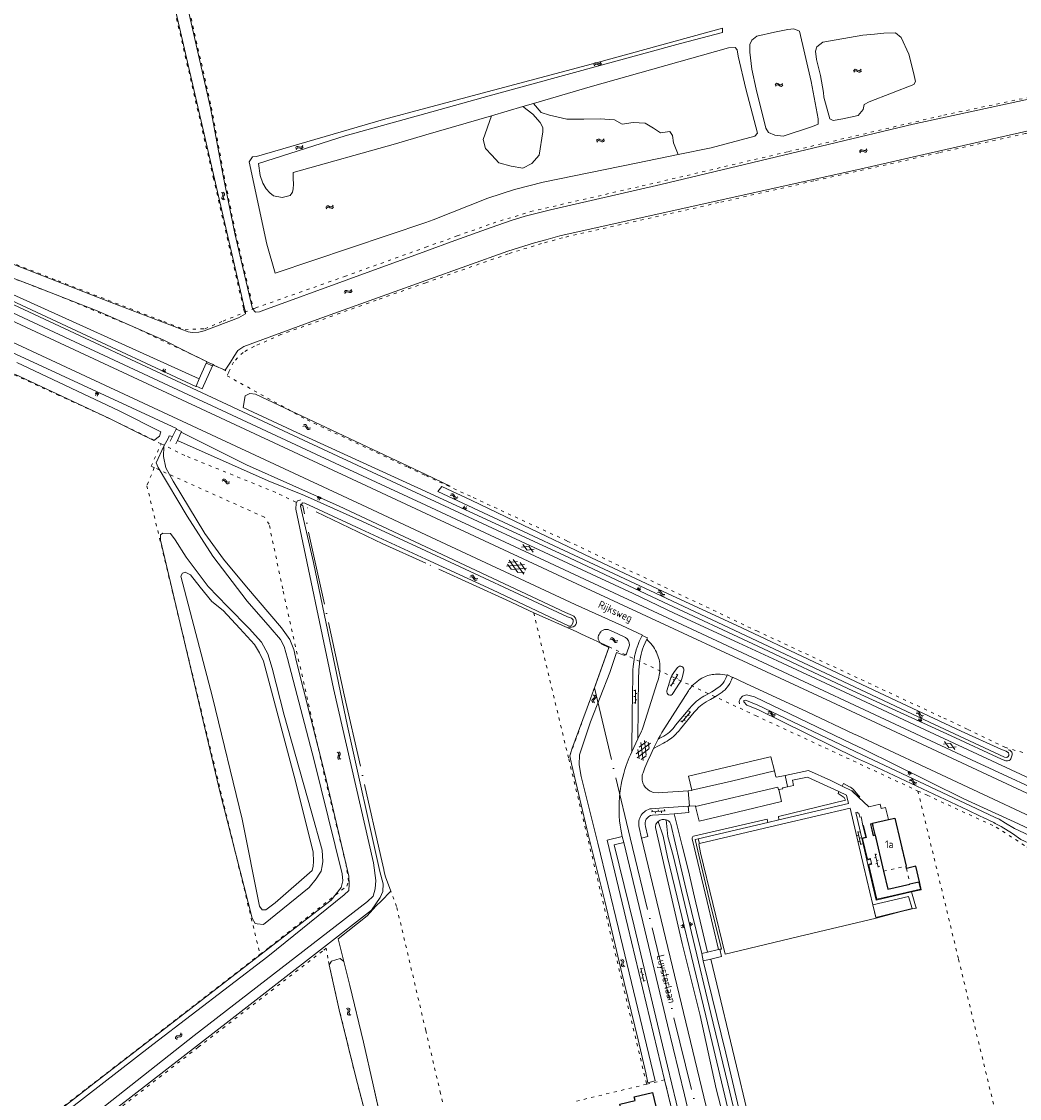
# Model space of a CAD drawing. Header units: metres. Extents: x 64961 to 73789, y 403835 to 410663.
# Tile 58 of 135: x 69869 to 70193, y 404243 to 404593. Entities that reach past the tile are written whole.
import ezdxf

# ---------------------------------------------------------------- set-up
doc = ezdxf.new("R2010")
doc.units = ezdxf.units.M
doc.linetypes.add('ACAD_ISO04W100', pattern=[30, 24, -3, 0, -3])
doc.linetypes.add('PERCEELGRENS', pattern=[2.5, 1, -1.5])
for name, color, linetype, lineweight in [('B-GEO-OG-GEBOUW_hoofdgebouw-G', 2, 'Continuous', 25), ('B-GEO-OG-GEBOUW_huisnr-T', 6, 'Continuous', 25), ('B-GEO-OG-GRENS-sectie-G', 253, 'ACAD_ISO04W100', 0), ('B-GEO-OG-GRENS_perceel-G', 253, 'PERCEELGRENS', 0), ('B-GEO-OG-HEG-G', 253, 'WZE_HAAG', 0), ('B-GEO-OG-HEK-G', 253, 'WZE_AFRASTERING', 0), ('B-GEO-OG-KUNSTWERK-G', 253, 'Continuous', 0), ('B-GEO-OG-MUUR-G', 253, 'Continuous', 0), ('B-GEO-OG-OVLIJNOBJ-G', 253, 'Continuous', 0), ('B-GEO-OG-SLOOT_insteek-G', 253, 'Continuous', 0), ('B-GEO-OG-SLOOT_kant-G', 253, 'Continuous', 0), ('B-GEO-OG-STRAATNAAM-T', 7, 'Continuous', 35), ('B-GEO-OG-TALUD-S', 253, 'Continuous', 0), ('B-GEO-OG-TALUDLIJN-G', 253, 'Continuous', 0), ('B-GEO-OG-VERH_gesl-S', 253, 'Continuous', 0), ('B-GEO-OG-VERH_kntgesl-G', 253, 'Continuous', 0), ('B-GEO-OG-VERH_kntopen-G', 253, 'Continuous', 0), ('B-GEO-OG-VERH_knttegelpad-G', 253, 'Continuous', 0), ('B-GEO-OG-VERH_open-S', 253, 'Continuous', 0), ('B-GEO-OG-WATER-S', 253, 'Continuous', 0), ('B-GEO-OG-WATER_kant-G', 253, 'Continuous', 0), ('T22', 7, 'Continuous', 0)]:
    doc.layers.add(name, color=color, linetype=linetype, lineweight=lineweight)
doc.styles.add('isocp', font='isocp.shx')
doc.linetypes.add('WZE_AFRASTERING', pattern='A,9,-1.72,[205,WZE.shx,S=0.155,R=0,X=0,Y=0],-3.28', length=14)
doc.linetypes.add('WZE_HAAG', pattern='A,9,-2.5,[211,WZE.shx,S=0.5,R=0,X=0,Y=0],-2.5', length=14)

# ---------------------------------------------------------------- blocks, each defined once
blk = doc.blocks.new('S05')
at = {"color": 0}
for p, q in [((0.08, 0.3), (0.38, 0.59)), ((0.11, -0.19), (0.41, 0.09)), ((0.38, 0.59), (0.68, 0.71)), ((0.41, 0.09), (0.71, 0.21)), ((0.68, 0.71), (1.01, 0.62)), ((0.71, 0.21), (1.02, 0.12)), ((1.01, 0.62), (1.33, 0.37)), ((1.02, 0.12), (1.36, -0.12)), ((1.33, 0.37), (1.66, 0.13)), ((1.66, 0.13), (1.97, 0.04)), ((1.97, 0.04), (2.28, 0.16)), ((2.28, 0.16), (2.58, 0.44)), ((1.36, -0.12), (1.68, -0.37)), ((1.68, -0.37), (2, -0.46)), ((2, -0.46), (2.31, -0.33)), ((2.31, -0.33), (2.61, -0.05))]:
    blk.add_line(p, q, dxfattribs=at)
blk = doc.blocks.new('S04')
at = {"color": 0}
for p, q in [((0, 0.5), (0.5, 0.5)), ((0, 0.25), (1, 0.25)), ((0, 0), (0.5, 0)), ((0, -0.25), (1, -0.25)), ((0, -0.5), (0.5, -0.5))]:
    blk.add_line(p, q, dxfattribs=at)
blk = doc.blocks.new('S012')
at = {"color": 0}
for p, q in [((1.18, 2.05), (0, 0)), ((1.18, -2.05), (0, 0)), ((1.4, 0), (0.21, -2.05)), ((1.4, 0), (0.22, 2.05))]:
    blk.add_line(p, q, dxfattribs=at)
blk = doc.blocks.new('S014')
at = {"color": 0}
for p, q in [((0, -0.75), (4.2, 1.67)), ((0, 0.65), (1.78, 1.67)), ((5.07, -1.52), (0, 1.4)), ((2.64, -1.52), (0, 0)), ((1.08, -1.52), (6.15, 1.4)), ((6.15, -0.75), (1.95, 1.67)), ((3.51, -1.52), (6.15, 0)), ((6.15, 0.65), (4.37, 1.67))]:
    blk.add_line(p, q, dxfattribs=at)
blk = doc.blocks.new('S026')
at = {"color": 0}
for p, q in [((0, 0), (4.4, 0)), ((0.2, 0.5), (0.2, 0)), ((1.2, 0), (1.2, -0.5)), ((2.2, 0.5), (2.2, 0)), ((3.2, 0), (3.2, -0.5)), ((4.2, 0.5), (4.2, 0))]:
    blk.add_line(p, q, dxfattribs=at)

msp = doc.modelspace()

# ---------------------------------------------------------------- linework, layer by layer
at = {"layer": 'B-GEO-OG-GEBOUW_hoofdgebouw-G'}
for points in [[(70145.224, 404332.647), (70145.219, 404332.671), (70150.384, 404333.859)], [(70145.272, 404332.443), (70145.224, 404332.647)], [(70146.072, 404328.975), (70145.272, 404332.443)], [(70150.384, 404333.859), (70152.529, 404334.352), (70156.135, 404318.773)], [(70146.119, 404328.771), (70146.072, 404328.975)], [(70146.119, 404328.771), (70148.817, 404317.079)], [(70156.313, 404318.004), (70156.135, 404318.773)], [(70160.452, 404313.613), (70160.473, 404313.618), (70159.293, 404318.696), (70156.313, 404318.003)], [(70148.817, 404317.079), (70150.166, 404311.234), (70157.397, 404312.903)], [(70160.247, 404313.565), (70157.397, 404312.903)], [(70160.452, 404313.613), (70160.247, 404313.565)], [(70065.924, 404219.205), (70064.366, 404225.612), (70069.698, 404226.896), (70069.492, 404227.751), (70070.335, 404229.074), (70069.747, 404231.511), (70068.393, 404232.315), (70067.499, 404236.025), (70064.576, 404235.321), (70063.103, 404241.438), (70068.067, 404242.638), (70067.786, 404243.801), (70073.714, 404245.234), (70075.473, 404237.947), (70073.917, 404237.573), (70076.117, 404228.433), (70077.002, 404228.646), (70078.545, 404222.232), (70065.924, 404219.205)]]:
    msp.add_lwpolyline(points, dxfattribs=at)
at = {"layer": 'B-GEO-OG-GRENS-sectie-G'}
for points in [[(69986.882, 404315.262), (69986.505, 404316.897), (69986.375, 404317.681), (69985.377, 404321.849), (69973.508, 404374.459), (69960.057, 404435.951)], [(70000, 404417.162), (69986.019, 404423.48), (69960.057, 404435.951)], [(70035.115, 404401.054), (70026.171, 404405.336), (70000, 404417.162)], [(70035.115, 404401.054), (70048.85, 404395.035), (70050.665, 404394.18)], [(70050.665, 404394.18), (70059.601, 404389.972)], [(70059.601, 404389.972), (70054.821, 404376.708)], [(70054.821, 404376.708), (70066.429, 404327.923), (70093.6, 404216.547), (70120.206, 404106.657)], [(69988.634, 404310.65), (69986.882, 404315.262)], [(69985.472, 404307.402), (69988.634, 404310.65)], [(69985.472, 404307.402), (69983.949, 404305.838), (69980.942, 404302.547), (69971.507, 404295.117)], [(69971.507, 404295.117), (69975.337, 404279.986), (69979.761, 404261.516), (69982.932, 404247.643), (69986.405, 404232.25), (69990.967, 404214.37), (69995.988, 404193.59), (70000, 404176.725)]]:
    msp.add_lwpolyline(points, dxfattribs=at)
at = {"layer": 'B-GEO-OG-GRENS_perceel-G'}
for points in [[(69894.96, 404698.632), (69911.709, 404625.892), (69930.961, 404542.483), (69940.82, 404499.832), (69941.175, 404498.711)], [(69899.778, 404699.7), (69908.592, 404662.481), (69923.207, 404596.718), (69930.347, 404565.252), (69934.447, 404543.104), (69938.206, 404524.388), (69943.995, 404499.842)], [(69599.612, 404632.175), (69595.103, 404631.095), (69603.547, 404626.939), (69633.318, 404613.445), (69692.883, 404585.66), (69762.739, 404553.116), (69818.388, 404527.331), (69835.097, 404521.354), (69853.129, 404514.603), (69879.662, 404504.515), (69904.791, 404494.08), (69936.025, 404479.291)], [(70000, 404519.857), (70010.26, 404523.55), (70021.879, 404527.68), (70034.072, 404531.458), (70070.392, 404539.791), (70117.913, 404550.931), (70168.444, 404562.792), (70201.892, 404569.825), (70249.32, 404580.33), (70264.106, 404583.505), (70284.426, 404588.618), (70300.166, 404593.413)], [(70303.519, 404581.335), (70273.692, 404574.662), (70220.387, 404562.627), (70194.978, 404556.784), (70166.735, 404550.508), (70126.192, 404541.408), (70095.199, 404534.35), (70058.708, 404526.22), (70044.441, 404522.925), (70037.666, 404521.057), (70026.834, 404517.727), (70000, 404508.313)], [(69913.959, 404456.015), (69907.526, 404459.214), (69897.067, 404464.233), (69880.797, 404471.725), (69815.462, 404501.733), (69754.964, 404530.452), (69737.836, 404538.59), (69735.318, 404540.209)], [(69943.995, 404499.842), (69944.745, 404500.143), (69973.633, 404510.368), (70000, 404519.857)], [(69862.279, 404516.033), (69880.507, 404508.931), (69914.835, 404495.707), (69921.836, 404493.063), (69928.232, 404493.402), (69934.135, 404495.887), (69941.175, 404498.711)], [(70000, 404508.313), (69983.923, 404502.673), (69952.946, 404491.457), (69944.304, 404487.673), (69940.618, 404485.688), (69937.543, 404482.532), (69936.025, 404479.291)], [(69941.175, 404498.711), (69943.748, 404499.743), (69943.995, 404499.842)], [(69936.025, 404479.291), (69935.461, 404478.088), (69961.422, 404463.741), (69994.245, 404448.346), (70000, 404445.673)], [(69911.771, 404448.241), (69910.802, 404448.677), (69913.959, 404456.015)], [(69960.057, 404435.951), (69951.268, 404440.172), (69921.663, 404452.184), (69913.959, 404456.015)], [(69911.771, 404448.241), (69909.378, 404442.361)], [(69974.339, 404312.227), (69974.932, 404313.838), (69974.119, 404319.274), (69966.987, 404348.536), (69953.519, 404408.843), (69949.105, 404429.82), (69947.569, 404432.145), (69911.771, 404448.241)], [(70000, 404445.673), (70015.457, 404438.493), (70046.012, 404424.39), (70107.601, 404395.198), (70168.358, 404366.881), (70176.238, 404363.165), (70188.279, 404357.359), (70200.659, 404353.714), (70221.653, 404342.217), (70301.474, 404305.397), (70345.313, 404284.959)], [(69909.378, 404442.361), (69924.523, 404379.649), (69946.137, 404290.049)], [(70035.115, 404401.054), (70046.488, 404353.581)], [(70059.601, 404389.972), (70086.286, 404377.405), (70107.215, 404367.685), (70159.983, 404343.16)], [(70054.821, 404376.708), (70046.488, 404353.581)], [(70046.488, 404353.581), (70071.814, 404247.865)], [(70159.983, 404343.16), (70163.005, 404341.755), (70185.425, 404331.458), (70195.438, 404324.92), (70217.238, 404316.188), (70260.728, 404296.125), (70277.392, 404288.313)], [(70159.983, 404343.16), (70173.193, 404288.498), (70190.06, 404218.6), (70212.28, 404129.051)], [(70152.529, 404334.352), (70145.219, 404332.671), (70148.817, 404317.079), (70156.038, 404318.75), (70156.223, 404317.982), (70157.397, 404312.903), (70160.473, 404313.618), (70159.293, 404318.696), (70156.32, 404318.005), (70156.135, 404318.773), (70152.529, 404334.352)], [(69946.137, 404290.049), (69949.109, 404292.35), (69974.339, 404312.227)], [(70000, 404265.382), (69990.536, 404305.645), (69988.634, 404310.65)], [(69967.626, 404292.06), (69966.421, 404291.111), (69926.037, 404259.891), (69878.551, 404223.054), (69856.962, 404206.375), (69849.074, 404199.956), (69840.505, 404191.782), (69830.791, 404181.743), (69813.202, 404163.696), (69786.103, 404135.782), (69759.217, 404109.02), (69756.344, 404107.045)], [(69829.593, 404197.297), (69834.661, 404202.379), (69841.947, 404209.266), (69856.616, 404221.104), (69892.314, 404248.385), (69946.137, 404290.049)], [(70000, 404155.893), (69995.423, 404174.48), (69984.959, 404219.113), (69981.637, 404233.543), (69977.156, 404250.593), (69971.92, 404272.103), (69968.602, 404286.812), (69968.212, 404288.825), (69967.626, 404292.06)], [(70007.699, 404232.382), (70004.815, 404244.897), (70000, 404265.382)], [(70071.814, 404247.865), (70049.04, 404242.388)], [(70056.634, 404210.839), (70060.009, 404211.676), (70059.596, 404213.587), (70084.803, 404219.67), (70077.663, 404249.272), (70071.814, 404247.865)]]:
    msp.add_lwpolyline(points, dxfattribs=at)
at = {"layer": 'B-GEO-OG-HEG-G'}
for points in [[(70135.338, 404344.779), (70135.759, 404345.584), (70137.762, 404344.537)], [(70114.74, 404333.817), (70114.639, 404334.923), (70136.434, 404340.138), (70135.999, 404341.062), (70134.069, 404342.358), (70134.331, 404342.984)], [(70138.904, 404343.783), (70140.506, 404341.863), (70141.058, 404341.274), (70140.723, 404341.206)], [(70140.723, 404341.206), (70140.69, 404341.199)], [(70087.026, 404328.491), (70110.935, 404334.031), (70111.182, 404332.978)], [(70086.624, 404327.652), (70091.442, 404307.251), (70095.144, 404291.639)], [(70095.589, 404291.744), (70096.141, 404291.716), (70092.114, 404307.967), (70087.535, 404327.359), (70088.559, 404327.602)]]:
    msp.add_lwpolyline(points, dxfattribs=at)
for points in [[(70137.762, 404344.537, -0.0814812), (70138.904, 404343.783)], [(70087.026, 404328.491, 0.3544504), (70086.624, 404327.652)]]:
    msp.add_lwpolyline(points, format="xyb", dxfattribs=at)
at = {"layer": 'B-GEO-OG-HEK-G'}
for points in [[(70088.938, 404326.061), (70115.611, 404332.395), (70137.914, 404337.6), (70142.439, 404318.527), (70145.332, 404306.17)], [(70088.938, 404326.061), (70088.822, 404326.034), (70089.358, 404323.113), (70097.357, 404290.15), (70121.238, 404295.856), (70146.399, 404301.813)], [(70145.332, 404306.17), (70146.399, 404301.813)], [(70146.399, 404301.813), (70154.149, 404303.91), (70158.127, 404304.822)], [(70158.127, 404304.822), (70159.423, 404305.12)], [(70159.423, 404305.12), (70159.628, 404305.167)], [(70092.627, 404288.55), (70101.615, 404250.999), (70107.818, 404225.011), (70113.977, 404199.323), (70120.225, 404173.351), (70133.112, 404119.503), (70135.253, 404117.654), (70147.843, 404112.545)]]:
    msp.add_lwpolyline(points, dxfattribs=at)
at = {"layer": 'B-GEO-OG-KUNSTWERK-G'}
for points in [[(69928.631, 404482.164), (69926.388, 404477.066)], [(69928.829, 404482.614), (69928.631, 404482.164)], [(69928.631, 404482.164), (69930.688, 404481.331)], [(69930.874, 404481.746), (69928.829, 404482.614)], [(69930.688, 404481.331), (69930.874, 404481.746)], [(69930.688, 404481.331), (69927.358, 404473.897), (69925.351, 404474.71)], [(69926.388, 404477.066), (69925.351, 404474.71)], [(69917.694, 404458.345), (69918.859, 404460.698)], [(69918.859, 404460.698), (69920.642, 404459.936), (69920.556, 404459.751)], [(69916.969, 404456.882), (69917.694, 404458.345)], [(69920.556, 404459.751), (69919.299, 404457.058)], [(69919.299, 404457.058), (69918.792, 404455.972)]]:
    msp.add_lwpolyline(points, dxfattribs=at)
at = {"layer": 'B-GEO-OG-MUUR-G'}
for points in [[(70141.764, 404327.838), (70143.008, 404328.158), (70142.131, 404331.914)], [(70142.131, 404331.914), (70142.335, 404331.962), (70143.259, 404328.006), (70142.015, 404327.686), (70143.571, 404320.982), (70144.534, 404321.213), (70144.583, 404321.009)], [(70146.119, 404328.771), (70145.455, 404328.615), (70144.559, 404332.491), (70145.224, 404332.647)], [(70146.072, 404328.975), (70145.505, 404328.842), (70144.703, 404332.31), (70145.272, 404332.443)], [(70143.414, 404320.729), (70141.764, 404327.838)], [(70144.583, 404321.009), (70143.414, 404320.729)], [(70143.731, 404319.258), (70144.946, 404319.555)], [(70157.93, 404310.374), (70146.435, 404307.738), (70143.731, 404319.258)], [(70144.946, 404319.555), (70144.995, 404319.351), (70143.983, 404319.104), (70146.592, 404307.989), (70151.933, 404309.205), (70160.815, 404311.255), (70160.247, 404313.565)], [(70160.452, 404313.613), (70161.07, 404311.099), (70157.93, 404310.374)]]:
    msp.add_lwpolyline(points, dxfattribs=at)
at = {"layer": 'B-GEO-OG-OVLIJNOBJ-G'}
for points in [[(69925.351, 404474.71), (69925.298, 404474.59), (69844.3, 404512.31), (69634.924, 404610.167), (69596.112, 404628.446), (69595.062, 404628.833), (69594.766, 404629.663), (69594.753, 404630.277), (69594.847, 404631.097), (69595.277, 404631.869), (69595.643, 404632.137), (69596.317, 404632.802), (69597.141, 404633.415), (69598.192, 404633.846), (69600.819, 404634.534), (69613.905, 404637.248)], [(69564.255, 404623.939), (69565.435, 404624.429), (69566.101, 404624.592), (69567.106, 404624.539), (69569.191, 404623.598), (69623.065, 404598.44), (69696.99, 404564.483), (69793.019, 404519.537), (69866.73, 404485.129), (69918.97, 404460.922), (69918.859, 404460.698)], [(70035.005, 404566.556), (70037.515, 404563.608), (70040.211, 404562.773), (70045.854, 404561.516), (70051.379, 404561.484), (70056.695, 404561.634), (70061.333, 404561.304), (70063.855, 404559.889), (70067.379, 404560.372), (70071.344, 404560.196), (70074.077, 404558.506), (70076.303, 404557.028), (70079.362, 404557.502), (70080.227, 404556.162), (70080.593, 404553.827), (70082.087, 404549.978)], [(70021.398, 404562.592), (70018.656, 404554.839), (70019.406, 404551.898), (70021.515, 404549.785), (70023.782, 404547.285), (70027.746, 404546.253), (70031.592, 404545.572), (70034.536, 404547.067), (70036.915, 404549.814), (70038.057, 404557.352), (70038.064, 404558.766), (70037.249, 404560.348), (70034.81, 404563.105), (70031.581, 404565.559)], [(69926.388, 404477.066), (69861.142, 404506.567), (69833.246, 404519.627), (69824.015, 404524.323), (69819.047, 404527.026)], [(69920.556, 404459.751), (69941.794, 404449.187), (69971.837, 404435.707)], [(70189.347, 404356.593), (70189.834, 404356.385), (70190.183, 404356.127), (70190.541, 404355.745), (70190.658, 404355.535), (70190.648, 404355.223), (70190.611, 404354.905), (70190.452, 404354.224), (70190.184, 404353.573), (70189.997, 404353.318), (70189.687, 404353.054), (70189.092, 404352.921), (70188.585, 404352.951), (70187.12, 404353.492), (70170.793, 404361.137), (70138.844, 404375.705), (70108.004, 404390.196), (70077.296, 404404.518), (70044.848, 404419.816), (70003.069, 404439.131)], [(70000, 404422.485), (69971.837, 404435.707)], [(70046.395, 404396.387), (70046.972, 404396.396), (70047.396, 404396.369), (70047.935, 404396.475), (70048.44, 404396.816), (70048.797, 404397.257), (70048.979, 404397.773), (70048.953, 404398.68), (70048.686, 404399.361), (70048.156, 404399.955), (70047.752, 404400.215), (70046.992, 404400.486), (70045.434, 404401.154), (70000, 404422.485)], [(70138.632, 404358.537), (70142.114, 404356.848), (70174.957, 404340.59), (70192.724, 404332.46), (70210.656, 404323.899), (70232.137, 404314.305), (70262.073, 404300.295), (70281.915, 404290.946), (70311.333, 404277.516), (70326.473, 404270.54), (70338.757, 404264.397), (70351.973, 404257.345), (70369.249, 404248.887), (70383.085, 404241.911), (70397.78, 404234.758), (70407.195, 404232.406)], [(70075.534, 404333.274), (70075.318, 404333.083), (70075.128, 404332.867), (70074.966, 404332.628), (70074.84, 404332.368), (70074.755, 404332.108), (70074.706, 404331.839), (70074.693, 404331.566), (70074.715, 404331.293), (70077.813, 404317.52), (70083.325, 404293.653), (70089.174, 404270.202), (70094.462, 404246.397), (70101.046, 404220.896), (70106.295, 404199.224), (70112.381, 404173.652), (70118.162, 404149.786), (70122.095, 404133.872)], [(70075.534, 404333.274), (70075.835, 404333.48), (70076.161, 404333.645), (70076.504, 404333.768), (70076.859, 404333.852), (70077.187, 404333.888), (70077.516, 404333.883), (70077.843, 404333.841), (70078.164, 404333.769)], [(70123.709, 404133.959), (70119.268, 404151.721), (70113.855, 404174.234), (70107.909, 404199.89), (70101.827, 404224.908), (70091.047, 404270.094), (70078.559, 404321.698), (70077.14, 404328.431), (70075.534, 404333.274)], [(70125.808, 404133.219), (70121.121, 404152.274), (70109.575, 404200.552), (70103.564, 404225.34), (70098.179, 404247.993), (70092.636, 404270.805), (70086.973, 404294.94), (70080.383, 404322.152), (70078.728, 404328.335), (70078.164, 404333.769)], [(70089.702, 404290.352), (70084.609, 404311.08), (70082.462, 404320.207), (70079.653, 404332.398), (70079.574, 404332.638), (70079.464, 404332.866), (70079.323, 404333.077), (70079.153, 404333.264), (70078.934, 404333.44), (70078.69, 404333.578), (70078.431, 404333.684), (70078.164, 404333.769)], [(70143.414, 404320.729), (70143.731, 404319.258)], [(70144.583, 404321.009), (70144.946, 404319.555)], [(70091.558, 404290.791), (70089.702, 404290.352)], [(70089.702, 404290.352), (70090.211, 404287.966)], [(70095.144, 404291.639), (70091.558, 404290.791)], [(70095.589, 404291.744), (70096.091, 404289.386), (70092.627, 404288.55)], [(70095.589, 404291.744), (70095.144, 404291.639)], [(70092.627, 404288.55), (70090.211, 404287.966)], [(70125.532, 404141.256), (70120.032, 404163.671), (70114.738, 404186.442), (70108.839, 404210.976), (70103.108, 404234.432), (70097.57, 404257.97), (70090.211, 404287.966)]]:
    msp.add_lwpolyline(points, dxfattribs=at)
at = {"layer": 'B-GEO-OG-SLOOT_insteek-G'}
for points in [[(69912.195, 404625.119), (69941.109, 404499.91), (69941.409, 404498.931), (69941.406, 404498.187), (69939.108, 404496.929), (69928.039, 404492.677), (69926.282, 404492.231), (69924.125, 404492.167), (69922.782, 404492.361), (69897.788, 404501.875), (69852.742, 404519.427)], [(70000, 404518.576), (69974.113, 404509.128), (69947.425, 404499.412), (69945.987, 404498.823), (69944.667, 404498.777), (69943.697, 404499.798), (69937.914, 404524.319), (69934.15, 404543.061), (69930.055, 404565.181), (69922.936, 404596.555)], [(70299.337, 404592.09), (70295.944, 404591.322), (70281.453, 404587.352), (70202.985, 404569.544), (70158.449, 404559.866), (70076.379, 404540.253), (70040.528, 404532.017), (70032.278, 404529.908), (70027.823, 404528.586), (70021.326, 404526.235), (70009.493, 404522.041), (70000, 404518.576)], [(70000, 404509.006), (70026.733, 404518.594), (70035.324, 404521.305), (70039.079, 404522.296), (70043.646, 404523.565), (70082.021, 404532.078), (70141.109, 404545.233), (70163.32, 404550.298), (70215.989, 404562.214), (70267.289, 404573.705), (70302.385, 404581.822)], [(69819.047, 404527.026), (69824.96, 404524.473), (69833.063, 404522.116), (69872.227, 404507.453), (69893.177, 404499.174), (69914.898, 404489.646), (69921.667, 404486.182), (69928.771, 404482.724)], [(69931.197, 404481.455), (69934.818, 404479.951), (69936.513, 404482.479), (69937.753, 404484.514), (69938.962, 404486.288), (69940.923, 404487.65), (69964.675, 404496.337), (70000, 404509.006)], [(69867.15, 404482.385), (69900.413, 404466.668), (69913.93, 404459.868), (69913.439, 404458.444), (69911.682, 404457.086), (69906.496, 404459.58), (69897.246, 404464.257), (69866.438, 404478.602)], [(70000, 404446.04), (69944.703, 404472.162), (69942.834, 404472.38), (69941.332, 404471.616), (69940.624, 404467.774), (69958.134, 404459.707), (70000, 404440.536)], [(69912.984, 404448.335), (69912.413, 404449.811), (69914.918, 404455.273), (69916.407, 404457.93), (69916.635, 404458.567), (69917.694, 404458.345)], [(69919.299, 404457.058), (69948.805, 404443.942), (69960.549, 404439.169), (69979.4, 404430.79)], [(69850.823, 404215.815), (69852.124, 404216.811), (69864.708, 404226.823), (69892.264, 404248.256), (69932.25, 404279.048), (69964.564, 404304.116), (69969.252, 404307.695), (69972.485, 404311.819), (69973.059, 404313.924), (69972.861, 404316.243), (69963.795, 404353.039), (69955.06, 404386.179), (69954.028, 404390.119), (69952.847, 404392.444), (69949.483, 404396.333), (69941.943, 404404.807), (69930.855, 404419.483), (69922.427, 404432.458), (69912.984, 404448.335)], [(70008, 404442.261), (70000, 404446.04)], [(70000, 404440.536), (70003.069, 404439.131)], [(70005.21, 404442.124), (70014.746, 404437.633), (70031.69, 404429.529), (70053.936, 404418.95), (70077.133, 404408.038), (70102.744, 404396.171), (70124.303, 404385.984), (70151.22, 404373.348), (70174.039, 404362.613), (70186.882, 404356.808), (70188.644, 404356.093), (70189.412, 404355.616), (70189.587, 404355.089), (70189.52, 404354.706), (70189.275, 404354.343), (70188.924, 404354.094), (70188.131, 404354.201), (70163.782, 404365.575), (70120.742, 404385.809), (70074.467, 404407.505), (70003.923, 404440.518)], [(69852.853, 404203.959), (69853.172, 404204.242), (69878.68, 404223.976), (69936.118, 404268.51), (69982.394, 404304.419), (69985.153, 404308.513), (69986.022, 404310.466), (69986.21, 404313.037), (69985.084, 404317.03), (69974.543, 404364.215), (69963.484, 404417.378), (69959.283, 404435.739), (69960.003, 404436.852), (69960.694, 404436.717), (69978.876, 404428.287)], [(70000, 404421.228), (69979.4, 404430.79)], [(69945.196, 404300.031), (69944.527, 404300.104), (69943.624, 404301.865), (69933.036, 404342.955), (69913.756, 404424.702), (69913.765, 404426.388), (69914.541, 404426.946), (69916.999, 404426.791), (69918.534, 404424.816), (69922.155, 404419.175), (69929.267, 404409.58), (69935.624, 404403.08), (69942.61, 404396.015), (69946.589, 404391.496), (69948.675, 404387.69), (69950.054, 404383.116), (69953.972, 404367.778), (69962.754, 404336.728)], [(69978.876, 404428.287), (70000, 404418.536)], [(70000, 404418.536), (70021.712, 404408.513), (70046.422, 404396.811), (70046.981, 404396.698), (70047.346, 404396.96), (70047.767, 404397.675), (70047.938, 404398.287), (70047.928, 404398.836), (70047.422, 404399.347), (70046.133, 404399.813), (70000, 404421.228)], [(70056.096, 404393.273), (70056.203, 404393.652), (70056.347, 404394.019), (70056.542, 404394.402), (70056.773, 404394.764)], [(70059.331, 404395.599), (70062.497, 404394.23), (70064.963, 404393.092)], [(70064.358, 404387.302), (70062.016, 404388.118), (70059.879, 404381.663), (70053.593, 404365.6), (70050.013, 404354.895), (70049.889, 404351.674), (70050.509, 404347.869), (70055.928, 404326.191), (70062.613, 404298.484), (70074.596, 404248.964), (70072.236, 404248.372), (70071.582, 404251.59), (70069.067, 404262.276), (70063.408, 404285.395), (70058.236, 404307.349), (70052.857, 404329.078), (70047.403, 404351.968), (70046.811, 404354.623), (70047.474, 404356.74), (70053.6, 404373.12), (70059.526, 404389.755), (70057.077, 404391.014)], [(70066.185, 404390.528), (70065.35, 404388.073)], [(70138.632, 404358.537), (70106.912, 404373.787), (70104.243, 404374.448), (70103.006, 404373.98), (70102.156, 404373.156), (70101.878, 404372.204), (70101.994, 404371.513)], [(70107.986, 404369.597), (70104.334, 404371.068), (70103.356, 404372.171)], [(70107.943, 404371.103), (70104.291, 404372.574)], [(70410.287, 404219.767), (70409.348, 404221.663), (70407.574, 404223.197), (70394.024, 404230.578), (70373.168, 404241.679), (70349.163, 404254.349), (70331.487, 404263.341), (70319.221, 404269.352), (70275.32, 404289.989), (70272.75, 404291.553), (70245.635, 404304.457), (70224.879, 404313.987), (70207.3, 404321.576), (70197.176, 404325.673), (70193.429, 404327.427), (70190.73, 404329.338), (70187.042, 404331.652), (70185.124, 404332.62), (70184.613, 404332.965), (70181.176, 404334.558), (70180.269, 404334.957), (70176.199, 404336.91), (70144.928, 404351.637), (70140.036, 404353.784)], [(70141.596, 404355.073), (70180.923, 404336.501), (70185.074, 404334.516), (70186.432, 404334.033), (70188.435, 404332.72), (70191.399, 404330.951), (70196.297, 404328.681), (70208.731, 404323.397), (70220.684, 404318.06), (70231.545, 404312.951), (70241.85, 404308.037), (70251.66, 404303.538), (70300.143, 404280.906), (70327.953, 404267.857), (70376.928, 404243), (70406.946, 404227.711), (70408.785, 404226.829), (70410.559, 404226.062)], [(69962.754, 404336.728), (69966.371, 404323.938), (69966.561, 404320.283), (69966.329, 404318.849)], [(69966.329, 404318.849), (69966.051, 404317.125), (69965.621, 404316.46)], [(69965.621, 404316.46), (69964.421, 404314.605), (69962.157, 404311.807), (69947.265, 404299.807), (69945.196, 404300.031)], [(69973.374, 404287.742), (69972.144, 404288.707), (69969.399, 404287.879), (69968.642, 404286.634)], [(69968.642, 404286.634), (69971.92, 404272.103), (69977.156, 404250.593), (69981.637, 404233.543), (69984.959, 404219.113), (69995.423, 404174.48), (70000, 404155.893)], [(70000, 404176.725), (69995.988, 404193.59), (69990.967, 404214.37), (69986.405, 404232.25), (69982.932, 404247.643), (69979.761, 404261.516), (69975.337, 404279.986), (69973.374, 404287.742)]]:
    msp.add_lwpolyline(points, dxfattribs=at)
for points in [[(70057.41, 404395.338, 0.1098301), (70056.773, 404394.764)], [(70058.345, 404395.659, 0.0908494), (70057.41, 404395.338)], [(70059.331, 404395.599, 0.1054565), (70058.345, 404395.659)], [(70056.096, 404393.273, 0.1092791), (70056.09, 404392.486)], [(70056.09, 404392.486, 0.0912497), (70056.438, 404391.652)], [(70056.438, 404391.652, 0.1041498), (70057.077, 404391.014)], [(70064.963, 404393.092, -0.2604747), (70066.185, 404390.528)], [(70065.35, 404388.073, -0.4633158), (70064.358, 404387.302)], [(70103.389, 404372.609, 0.0983038), (70103.356, 404372.171)], [(70104.291, 404372.574, 0.0919655), (70103.389, 404372.609)]]:
    msp.add_lwpolyline(points, format="xyb", dxfattribs=at)
at = {"layer": 'B-GEO-OG-SLOOT_kant-G'}
msp.add_lwpolyline([(69851.112, 404214.128), (69857.16, 404218.877), (69878.52, 404235.369), (69911.344, 404260.836), (69948.632, 404289.371), (69973.537, 404309.449), (69974.999, 404310.799), (69975.091, 404312.929)], dxfattribs=at)
at = {"layer": 'B-GEO-OG-TALUDLIJN-G'}
msp.add_lwpolyline([(70091.558, 404290.791), (70087.333, 404308.687), (70085.454, 404317.266), (70083.332, 404325.395), (70080.713, 404335.796)], dxfattribs=at)
at = {"layer": 'B-GEO-OG-VERH_kntgesl-G'}
for points in [[(70000, 404438.675), (69956.974, 404458.66), (69839.608, 404513.457), (69751.212, 404554.491), (69667.747, 404593.184), (69617.653, 404616.694), (69590.767, 404628.99)], [(70000, 404426.458), (69980.827, 404435.396), (69772.53, 404532.383), (69736.67, 404549.124), (69675.052, 404577.423), (69623.101, 404601.642), (69570.409, 404626.295), (69568.462, 404626.833), (69566.81, 404626.814), (69565.499, 404626.653), (69564.703, 404626.58)], [(70000, 404436.003), (69972.189, 404448.939), (69885.989, 404489.071), (69793.643, 404532.235), (69712.253, 404570.051), (69667.35, 404590.79), (69597.824, 404623.176), (69591.652, 404626.034)], [(69594.243, 404622.081), (69622.204, 404608.946), (69667.052, 404588.21), (69738.482, 404554.91), (69854.151, 404501.23), (69983.986, 404440.801), (70000, 404433.343)], [(70418.196, 404243.977), (70401.001, 404251.829), (70374.828, 404264.154), (70344.742, 404278.182), (70253.682, 404320.469), (70195.001, 404347.928), (70160.759, 404363.777), (70137.873, 404374.555), (70114.331, 404385.409), (70101.656, 404391.318), (70080.808, 404401.002), (70067.431, 404407.29), (70050.874, 404415.045), (70000, 404438.675)], [(70417.244, 404241.754), (70393.029, 404252.838), (70362.069, 404267.429), (70344.617, 404275.536), (70314.384, 404289.692), (70273.376, 404308.639), (70239.839, 404324.219), (70207.808, 404339.242), (70177.368, 404353.336), (70089.803, 404394.194), (70049.936, 404412.775), (70000, 404436.003)], [(70000, 404433.343), (70049.171, 404410.444)], [(70048.564, 404403.818), (70000, 404426.458)], [(70049.171, 404410.444), (70131.783, 404372.141), (70180.752, 404349.247), (70224.665, 404328.821), (70264.606, 404310.017), (70305.123, 404291.168), (70344.007, 404273.18), (70370.143, 404261.008), (70371.369, 404260.722), (70372.457, 404260.385), (70384.552, 404254.783), (70414.877, 404240.633)], [(70048.564, 404403.818), (70063.737, 404396.921)], [(70070.366, 404393.714), (70070.432, 404393.806), (70063.737, 404396.921)], [(70070.366, 404393.714), (70072.041, 404392.942), (70071.827, 404392.461)], [(70076.141, 404383.325), (70076.141, 404382.885)], [(70081.877, 404383.29), (70080.651, 404381.69), (70080.411, 404381.349), (70080.191, 404380.994)], [(70083.929, 404382.316), (70083.51, 404380.354), (70083.227, 404379.577), (70082.895, 404378.868), (70082.503, 404378.191), (70080.354, 404374.801)], [(70095.666, 404381.082), (70097.977, 404380.785)], [(70099.751, 404380.048), (70098.045, 404380.93), (70097.977, 404380.785)], [(70075.194, 404378.388), (70070.704, 404364.035), (70070.348, 404363.084), (70070.152, 404362.623), (70068.922, 404360.069)], [(70079.564, 404379.565), (70078.386, 404375.729)], [(70089.778, 404379.83), (70088.91, 404379.293), (70088.086, 404378.69), (70087.564, 404378.252), (70087.068, 404377.785), (70086.605, 404377.297)], [(70104.103, 404378.092), (70099.766, 404380.113), (70099.751, 404380.048)], [(70104.103, 404378.092), (70123.966, 404368.93), (70139.059, 404361.777), (70140.343, 404361.146), (70205.124, 404330.816), (70297.586, 404287.715), (70361.659, 404258.025), (70362.912, 404257.257), (70364.353, 404256.401), (70366.39, 404255.252), (70392.887, 404242.78), (70407.796, 404235.969)], [(70075.554, 404360.04), (70076.153, 404361.103), (70076.784, 404362.147), (70085.38, 404375.675)], [(70066.969, 404355.922), (70068.922, 404360.069)], [(70075.554, 404360.04), (70075.088, 404359.148), (70074.64, 404358.246), (70074.023, 404356.951)], [(70066.969, 404355.922), (70066.537, 404354.966), (70066.13, 404354), (70065.174, 404351.47), (70064.735, 404350.19), (70064.346, 404348.895), (70064.027, 404347.685), (70063.744, 404346.467), (70063.502, 404345.24), (70063.304, 404344.005), (70063.118, 404342.511), (70062.985, 404341.012), (70062.903, 404339.509), (70062.867, 404338.005), (70062.878, 404336.507), (70062.934, 404335.011), (70063.042, 404333.517), (70063.207, 404332.028), (70063.393, 404330.79), (70063.626, 404329.56), (70063.888, 404328.398)], [(70070.631, 404349.068), (70071.259, 404350.658), (70072.207, 404352.932), (70073.122, 404355.001), (70074.023, 404356.951)], [(70074.087, 404342.711), (70075.699, 404342.581), (70077.125, 404342.662), (70085.264, 404343.24)], [(70085.264, 404343.24), (70085.715, 404338.231)], [(70073.395, 404337.419), (70077.324, 404337.654), (70085.335, 404338.205)], [(70085.715, 404338.231), (70085.335, 404338.205)], [(70069.381, 404331.352), (70070.17, 404327.873)], [(70064.376, 404326.459), (70063.888, 404328.398)], [(70070.17, 404327.873), (70078.733, 404292.356), (70101.409, 404197.988), (70116.268, 404136.27), (70116.513, 404135.036), (70116.825, 404133.817), (70117.205, 404132.617), (70117.65, 404131.44), (70118.163, 404130.285), (70118.74, 404129.161), (70119.377, 404128.07), (70120.069, 404127.013), (70120.872, 404125.916), (70121.73, 404124.862), (70122.644, 404123.856), (70123.613, 404122.903), (70130.091, 404116.644)], [(70064.376, 404326.459), (70078.604, 404267.214), (70084.109, 404244.38), (70087.275, 404231.038)]]:
    msp.add_lwpolyline(points, dxfattribs=at)
for points in [[(70073.637, 404390.521, 0.0544086), (70071.827, 404392.461)], [(70075.001, 404388.245, 0.0517064), (70073.637, 404390.521)], [(70075.829, 404385.845, 0.0525681), (70075.001, 404388.245)], [(70076.141, 404383.325, 0.0523644), (70075.829, 404385.845)], [(70081.877, 404383.29, -0.803074), (70083.929, 404382.316)], [(70075.194, 404378.388, 0.0521876), (70075.926, 404380.807)], [(70076.141, 404382.885, -0.0428686), (70075.926, 404380.807)], [(70080.191, 404380.994, 0.0553703), (70079.564, 404379.565)], [(70091.648, 404380.643, 0.0518381), (70089.778, 404379.83)], [(70093.635, 404381.06, 0.0488824), (70091.648, 404380.643)], [(70095.666, 404381.082, 0.0492364), (70093.635, 404381.06)], [(70086.605, 404377.297, 0.0417218), (70085.38, 404375.675)], [(70080.354, 404374.801, -0.8659493), (70078.386, 404375.729)], [(70070.631, 404349.068, 0.0866518), (70070.324, 404347.463)], [(70070.324, 404347.463, 0.0867044), (70070.582, 404345.849)], [(70070.582, 404345.849, 0.0895566), (70071.379, 404344.427)], [(70071.379, 404344.427, 0.0782168), (70072.601, 404343.347)], [(70072.601, 404343.347, 0.0820472), (70074.087, 404342.711)], [(70073.395, 404337.419, 0.4490446), (70069.381, 404331.352)]]:
    msp.add_lwpolyline(points, format="xyb", dxfattribs=at)
at = {"layer": 'B-GEO-OG-VERH_kntopen-G'}
for points in [[(70111.48, 404354.128), (70085.39, 404347.972), (70086.472, 404343.38)], [(70112.021, 404354.25), (70111.48, 404354.128)], [(70112.021, 404354.253), (70112.218, 404354.302), (70113.321, 404349.671)], [(70086.472, 404343.38), (70099.358, 404346.411), (70113.321, 404349.671), (70113.784, 404347.727), (70113.99, 404347.648), (70116.796, 404348.236)], [(70116.796, 404348.236), (70117.618, 404344.573), (70117.587, 404344.566)], [(70086.472, 404343.38), (70086.481, 404343.34), (70085.264, 404343.24)], [(70087.726, 404338.096), (70114.448, 404344.41), (70114.644, 404343.582), (70114.737, 404343.605)], [(70087.726, 404338.096), (70088.858, 404333.387), (70101.226, 404336.256), (70115.68, 404339.721), (70114.737, 404343.605)], [(70114.737, 404343.605), (70114.716, 404343.692), (70116.06, 404343.902), (70116, 404344.217), (70117.587, 404344.566)], [(70140.69, 404341.199), (70138.555, 404343.252)], [(70140.723, 404341.206), (70138.615, 404343.256)], [(70087.726, 404338.096), (70087.666, 404338.344), (70085.715, 404338.231)], [(70143.986, 404338.031), (70140.69, 404341.199)], [(70143.986, 404338.031), (70140.723, 404341.206)], [(70143.986, 404338.031), (70147.69, 404338.883), (70148.026, 404337.421), (70149.488, 404337.757), (70150.384, 404333.859)], [(70145.332, 404306.17), (70146.357, 404302.1), (70158.081, 404304.992)]]:
    msp.add_lwpolyline(points, dxfattribs=at)
at = {"layer": 'B-GEO-OG-VERH_knttegelpad-G'}
for points in [[(70066.969, 404355.922), (70067.102, 404368.384), (70067.27, 404380.448), (70067.308, 404381.514), (70067.372, 404382.578), (70067.464, 404383.64), (70067.72, 404385.88), (70067.896, 404386.994), (70068.138, 404388.095), (70068.394, 404389.018), (70068.695, 404389.927), (70069.037, 404390.822), (70069.417, 404391.701), (70070.366, 404393.714)], [(70068.922, 404360.069), (70069.071, 404370.092), (70069.198, 404380.448), (70069.238, 404381.483), (70069.302, 404382.516), (70069.392, 404383.548), (70069.619, 404385.589), (70069.776, 404386.604), (70069.994, 404387.608), (70070.225, 404388.444), (70070.499, 404389.268), (70070.81, 404390.078), (70071.827, 404392.461)], [(70097.977, 404380.785), (70097.627, 404380.095), (70097.328, 404379.41), (70096.962, 404378.759), (70096.535, 404378.146), (70096.057, 404377.572), (70095.607, 404377.134), (70095.107, 404376.754), (70093.551, 404375.712), (70093.025, 404375.386), (70091.075, 404374.271), (70090.443, 404373.959), (70089.827, 404373.616), (70089.229, 404373.242), (70088.653, 404372.836), (70088.053, 404372.357), (70087.485, 404371.841), (70086.403, 404370.752), (70085.823, 404370.102), (70081.225, 404364.505)], [(70097.542, 404376.322), (70098.102, 404377.001), (70098.601, 404377.726)], [(70099.385, 404379.3), (70099.751, 404380.048)], [(70096.408, 404375.329), (70094.753, 404374.197), (70093.903, 404373.679), (70092.61, 404372.926), (70091.879, 404372.576), (70091.17, 404372.183), (70090.485, 404371.75), (70089.822, 404371.283), (70089.3, 404370.867), (70088.805, 404370.419), (70087.864, 404369.473), (70087.276, 404368.819), (70082.771, 404363.375), (70082.123, 404362.529), (70081.775, 404362.125), (70081.411, 404361.736), (70080.972, 404361.303), (70080.516, 404360.886), (70080.043, 404360.49), (70079.552, 404360.116), (70079, 404359.735), (70078.432, 404359.379), (70077.848, 404359.049), (70077.248, 404358.748), (70074.023, 404356.951)], [(70076.719, 404360.659), (70075.554, 404360.04)], [(70116.796, 404348.236), (70124.45, 404349.836), (70131.627, 404346.54), (70135.338, 404344.779)], [(70117.587, 404344.566), (70117.596, 404344.52), (70119.59, 404344.931), (70119.229, 404346.667), (70124.099, 404347.663), (70134.331, 404342.984)], [(70114.74, 404333.817), (70137.432, 404339.144), (70136.793, 404341.858), (70134.331, 404342.984)], [(70135.338, 404344.779), (70138.555, 404343.252)], [(70080.713, 404335.796), (70085.485, 404336.138), (70085.335, 404338.205)], [(70080.713, 404335.796), (70077.569, 404335.571), (70073.676, 404335.309)], [(70141.764, 404327.838), (70139.809, 404336.191), (70140.301, 404336.302), (70140.403, 404335.93), (70140.776, 404336.004), (70141.107, 404334.657), (70141.491, 404334.759), (70142.131, 404331.914)], [(70070.17, 404327.873), (70072.166, 404328.355), (70071.408, 404331.622)], [(70111.182, 404332.978), (70088.559, 404327.602)], [(70114.74, 404333.817), (70111.182, 404332.978)], [(70063.888, 404328.398), (70058.956, 404327.21), (70065.668, 404299.163), (70077.659, 404249.271), (70082.39, 404229.754), (70084.793, 404219.646), (70070.36, 404216.178), (70059.592, 404213.566), (70060.032, 404211.655), (70000, 404197.119)], [(70087.275, 404231.038), (70084.269, 404230.331), (70078.608, 404253.735), (70067.707, 404299.19), (70061.309, 404325.712), (70064.376, 404326.459)], [(70088.559, 404327.602), (70088.938, 404326.061)], [(70159.423, 404305.12), (70157.93, 404310.374)], [(70145.332, 404306.17), (70156.964, 404308.85), (70158.078, 404304.991)], [(70158.078, 404304.991), (70158.127, 404304.822)]]:
    msp.add_lwpolyline(points, dxfattribs=at)
for points in [[(70098.601, 404377.726, 0.0498465), (70099.385, 404379.3)], [(70096.408, 404375.329, 0.0606627), (70097.542, 404376.322)], [(70081.225, 404364.505, -0.1340949), (70076.719, 404360.659)], [(70071.408, 404331.622, -0.4599622), (70073.676, 404335.309)]]:
    msp.add_lwpolyline(points, format="xyb", dxfattribs=at)
at = {"layer": 'B-GEO-OG-WATER_kant-G'}
for points in [[(70000, 404565.025), (70055.879, 404579.937), (70096.45, 404591.026), (70096.517, 404589.651), (70082.811, 404586.05), (70020.604, 404569.109), (70000, 404563.36)], [(70127.614, 404559.808), (70127.52, 404561.591), (70127.261, 404563.297), (70125.236, 404573.725), (70121.486, 404590.087), (70119.628, 404590.866), (70117.717, 404590.639), (70113.42, 404589.767), (70107.608, 404588.454), (70105.98, 404587.154), (70105.34, 404585.783), (70105.357, 404583.235), (70106.05, 404577.708), (70107.379, 404571.189), (70110.51, 404558.59), (70111.47, 404557.196), (70113.499, 404556.235), (70116.219, 404555.995), (70125.695, 404559.06), (70127.614, 404559.808)], [(70159.197, 404573.756), (70158.623, 404572.74), (70144.161, 404567.077), (70142.523, 404566.298), (70142.241, 404564.656), (70140.591, 404562.649), (70135.556, 404561.538), (70132.442, 404561.044), (70131.407, 404561.618), (70129.361, 404568.642), (70129.273, 404570.146), (70128.32, 404575.65), (70126.982, 404580.829), (70126.664, 404583.575), (70127.154, 404585.018), (70129.056, 404586.546), (70142.065, 404588.793), (70145.908, 404589.098), (70148.895, 404589.477), (70152.724, 404589.558), (70154.579, 404588.035), (70157.038, 404582.582), (70158.596, 404576.645), (70159.197, 404573.756)], [(70035.005, 404566.556), (70053.501, 404571.944), (70098.444, 404584.707), (70100.637, 404584.809), (70101.212, 404583.985), (70101.554, 404581.909), (70104.01, 404571.304), (70107.792, 404556.951), (70107.014, 404555.949), (70092.792, 404552.151), (70082.087, 404549.978)], [(70031.581, 404565.559), (70035.005, 404566.556)], [(70000, 404527.887), (69951.076, 404511.43), (69948.309, 404520.912), (69942.665, 404547.631), (69943.727, 404549.29), (69945.027, 404549.373), (69986.23, 404561.35), (70000, 404565.025)], [(70000, 404563.36), (69973.788, 404556.046), (69945.616, 404547.061), (69946.163, 404543.185), (69947.089, 404540.713), (69948.133, 404538.856), (69949.295, 404537.56), (69950.543, 404536.601), (69953.289, 404536.008), (69955.898, 404536.64), (69956.694, 404537.717), (69956.968, 404538.802), (69957.048, 404540.329), (69956.971, 404542.205), (69956.929, 404544.195), (69990.154, 404553.491), (70000, 404556.359)], [(70000, 404556.359), (70021.398, 404562.592)], [(70021.398, 404562.592), (70031.581, 404565.559)], [(70082.087, 404549.978), (70068.439, 404547.208), (70038.161, 404541.024), (70028.82, 404538.613), (70020.194, 404535.789), (70002.47, 404528.718), (70000, 404527.887)], [(69914.858, 404455.141), (69914.752, 404451.886), (69915.575, 404448.228), (69917.869, 404443.859), (69928.241, 404426.868), (69934.306, 404418.544), (69941.702, 404409.509), (69953.079, 404396.237), (69955.797, 404392.357), (69957.114, 404389.118), (69958.005, 404385.179), (69967.214, 404348.734), (69975.035, 404315.528), (69975.091, 404312.929)], [(69860.853, 404213.388), (69924.79, 404263.682), (69981.101, 404307.274), (69982.867, 404309.02), (69983.583, 404311.335), (69983.809, 404314.074), (69983.068, 404319.769), (69970.04, 404376.469), (69957.793, 404434.711), (69957.875, 404436.748), (69958.37, 404437.448), (69959.426, 404437.793)], [(69957.716, 404346.399), (69963.417, 404323.322), (69963.54, 404320.3), (69963.391, 404318.756), (69963.102, 404317.352), (69951.099, 404306.811), (69948.065, 404304.58), (69946.8, 404304.587), (69945.964, 404305.786), (69940.363, 404334.061), (69930.75, 404373.6), (69920.364, 404412.932), (69920.932, 404413.983), (69921.776, 404414.259), (69923.528, 404413.406), (69926.737, 404409.383), (69930.505, 404404.725), (69934.212, 404401.823), (69939.588, 404395.962), (69944.337, 404390.806), (69945.937, 404388.057), (69947.327, 404385.309), (69957.716, 404346.399)], [(70107.943, 404371.103), (70141.596, 404355.073)], [(70140.036, 404353.784), (70107.986, 404369.597)]]:
    msp.add_lwpolyline(points, dxfattribs=at)
at = {"layer": 'T22'}
for points in [[(69928.771, 404482.724), (69928.829, 404482.614)], [(69931.197, 404481.455), (69930.874, 404481.746)], [(70005.21, 404442.124), (70003.923, 404440.518)]]:
    msp.add_lwpolyline(points, dxfattribs=at)

# ---------------------------------------------------------------- block references
at = {"layer": 'B-GEO-OG-TALUD-S'}
for p, rotation in [((69914.786, 404479.355), 68.09597621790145), ((69893.315, 404472.535), 247.8609891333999), ((69965.537, 404438.736), 246.8833424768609), ((70012.553, 404434.851), 64.48897303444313), ((70069.138, 404408.511), 65.33294481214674), ((70160.568, 404365.931), 64.14361404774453), ((70157.47, 404349.34), 243.3499718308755), ((70083.972, 404299.332), 193.5915604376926), ((70085.802, 404299.776), 13.64723833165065)]:
    msp.add_blockref('S04', p, dxfattribs=dict(at, rotation=rotation))
at = {"layer": 'B-GEO-OG-VERH_gesl-S'}
for name, p, rotation in [('S012', (70032.948, 404421.406), 67.10240897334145), ('S014', (70032.427, 404414.896), 155.4089995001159), ('S014', (70071.758, 404359.288), 247.2302733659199), ('S012', (70170.023, 404357.327), 64.97272120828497)]:
    msp.add_blockref(name, p, dxfattribs=dict(at, rotation=rotation))
at = {"layer": 'B-GEO-OG-VERH_open-S'}
for p, rotation in [((70079.71, 404377.23), 58.66279427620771), ((70068.142, 404371.621), 89.77081810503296), ((70083.227, 404365.526), 49.98904227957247), ((70073.423, 404336.415), 3.612074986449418), ((70140.435, 404330.002), 283.0633373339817), ((70146.12, 404322.751), 283.063337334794), ((70069.885, 404285.557), 283.063337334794)]:
    msp.add_blockref('S026', p, dxfattribs=dict(at, rotation=rotation))
at = {"layer": 'B-GEO-OG-WATER-S'}
for p, rotation in [((70054.579, 404578.979), 14.59195620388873), ((70139.025, 404576.9), 7.587069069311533), ((70113.51, 404572.36), 6.947410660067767), ((70055.495, 404554.206), 9.500010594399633), ((69957.698, 404551.762), 16.91321771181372), ((70140.994, 404550.661), 16.67729392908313), ((69934.559, 404535.202), 102.2988551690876), ((69967.517, 404532.497), 12.82712342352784), ((69973.57, 404504.895), 19.50357323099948), ((69960.053, 404461.863), 335.3569047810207), ((69933.756, 404444.07), 341.4563306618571), ((70007.934, 404439.411), 334.6647230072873), ((70014.373, 404412.895), 334.920821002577), ((70075.29, 404407.932), 330.9231364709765), ((70059.85, 404392.473), 341.6919318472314), ((70054.731, 404374.467), 262.9957407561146), ((70111.122, 404368.537), 341.6919318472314), ((70159.36, 404368.558), 331.1791640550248), ((69971.408, 404355.928), 282.2428595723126), ((70157.166, 404346.648), 334.5366549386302), ((70063.449, 404288.465), 289.1413737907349), ((69974.396, 404272.662), 289.1413737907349), ((69918.876, 404262.397), 45.24312066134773)]:
    msp.add_blockref('S05', p, dxfattribs=dict(at, rotation=rotation))

# ---------------------------------------------------------------- texts
at = {"layer": 'B-GEO-OG-GEBOUW_huisnr-T', "style": 'isocp'}
msp.add_text('1a', height=2.5, dxfattribs=at).set_placement((70149.323, 404324.585))
at = {"layer": 'B-GEO-OG-STRAATNAAM-T', "style": 'isocp'}
for s, rotation, p in [('Rijksweg', 335.1008, (70055.806, 404402.874)), ('Luysterlaan', 284.00844, (70075.046, 404289.591))]:
    msp.add_text(s, height=2.5, rotation=rotation, dxfattribs=at).set_placement(p)

doc.saveas('drawing.dxf')
